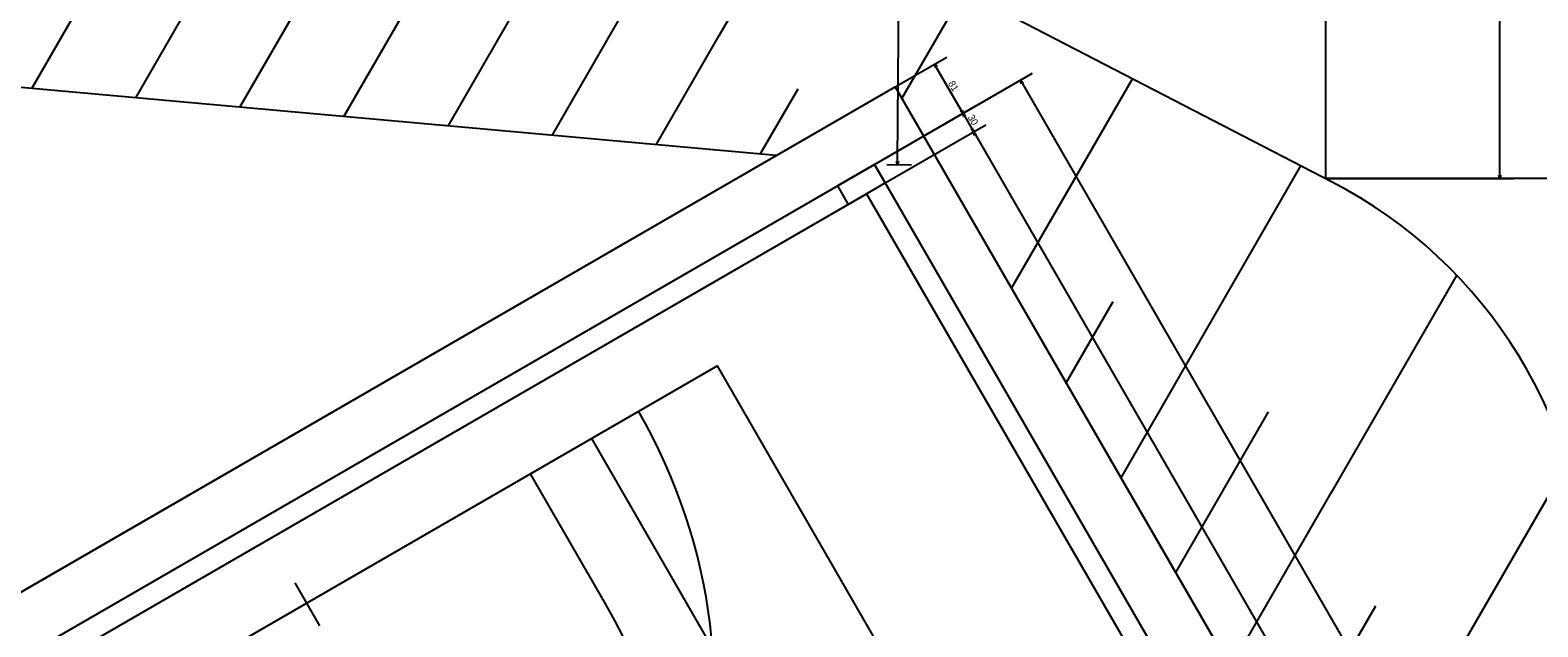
# Model space of a CAD drawing. Header units: millimetres. Extents: x -35 to 343, y 0 to 93.
# Tile 123 of 128: x 292 to 313, y 69 to 77. Entities that reach past the tile are written whole.
import ezdxf

# ---------------------------------------------------------------- set-up
doc = ezdxf.new("R2010")
doc.units = ezdxf.units.MM
doc.layers.add('A-PAREDE', color=5, linetype='Continuous')
doc.styles.add('GULIM', font='Gulim.ttf')
doc.dimstyles.new('GULIM-100', dxfattribs={"dimtxt": 0.1, "dimasz": 0.05, "dimexe": 0.2, "dimexo": 0, "dimgap": 0.025, "dimtad": 1, "dimdec": 0, "dimlfac": 100, "dimzin": 12, "dimdsep": 46, "dimtxsty": 'GULIM', "dimblk": 'OPEN30', "dimcen": 0, "dimclrd": 152, "dimclre": 152, "dimclrt": 152, "dimaunit": 1, "dimadec": 0, "dimazin": 0, "dimtfac": 1.875, "dimtdec": 0, "dimtmove": 2, "dimatfit": 3, "dimldrblk": 'OPEN30', "dimfxl": 0, "dimtolj": 1, "dimtzin": 12, "dimlwd": -1, "dimarcsym": 0})

# ---------------------------------------------------------------- blocks, each defined once
blk = doc.blocks.new('_Open30')
at = {"color": 0, "linetype": 'ByBlock', "lineweight": -2}
for p, q in [((-1, 0.27), (0, 0)), ((0, 0), (-1, -0.27)), ((0, 0), (-1, 0))]:
    blk.add_line(p, q, dxfattribs=at)
blk = doc.blocks.new('*D286')
at = {"color": 152, "lineweight": -2, "transparency": 16777216}
for p, q in [((310.107, 83.926), (312.777, 83.926)), ((310.107, 75.176), (312.777, 75.176))]:
    blk.add_line(p, q, dxfattribs=at)
at = {"color": 152, "transparency": 16777216}
blk.add_line((312.577, 75.226), (312.577, 83.876), dxfattribs=at)
at = {"layer": 'DEFPOINTS', "color": 0, "transparency": 16777216}
for p in [(310.107, 83.926), (312.577, 83.926), (310.107, 75.176)]:
    blk.add_point(p, dxfattribs=at)
at = {"color": 152, "transparency": 16777216, "xscale": 0.05, "yscale": 0.05, "zscale": 0.05}
for p, rotation in [((312.577, 83.926), 90), ((312.577, 75.176), 270)]:
    blk.add_blockref('_Open30', p, dxfattribs=dict(at, rotation=rotation))
at = {"color": 152, "transparency": 16777216, "insert": (312.501, 79.551), "char_height": 0.1, "attachment_point": 5, "rotation": 90, "style": 'GULIM'}
blk.add_mtext('\\A1;875', dxfattribs=at)
blk = doc.blocks.new('*D347')
at = {"layer": 'A-PAREDE', "color": 152, "lineweight": -2, "transparency": 16777216}
for p, q in [((303.295, 76.074), (304.725, 76.9)), ((303.699, 75.375), (305.129, 76.201))]:
    blk.add_line(p, q, dxfattribs=at)
at = {"layer": 'A-PAREDE', "color": 152, "transparency": 16777216}
blk.add_line((304.931, 76.144), (304.577, 76.757), dxfattribs=at)
at = {"layer": 'DEFPOINTS', "color": 0, "transparency": 16777216}
for p in [(304.552, 76.8), (303.295, 76.074), (303.699, 75.375)]:
    blk.add_point(p, dxfattribs=at)
at = {"layer": 'A-PAREDE', "color": 152, "transparency": 16777216, "xscale": 0.05, "yscale": 0.05, "zscale": 0.05}
for p, rotation in [((304.552, 76.8), 120.008841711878), ((304.956, 76.101), 300.0088417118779)]:
    blk.add_blockref('_Open30', p, dxfattribs=dict(at, rotation=rotation))
at = {"layer": 'A-PAREDE', "color": 152, "transparency": 16777216, "insert": (304.82, 76.489), "char_height": 0.1, "attachment_point": 5, "rotation": 300.0088, "style": 'GULIM'}
blk.add_mtext('\\A1;81', dxfattribs=at)
blk = doc.blocks.new('*D305')
at = {"layer": 'A-PAREDE', "color": 152, "lineweight": -2, "transparency": 16777216}
for p, q in [((303.699, 75.375), (305.129, 76.201)), ((303.851, 75.113), (305.281, 75.939))]:
    blk.add_line(p, q, dxfattribs=at)
at = {"layer": 'A-PAREDE', "color": 152, "transparency": 16777216}
blk.add_line((304.981, 76.057), (305.082, 75.882), dxfattribs=at)
at = {"layer": 'DEFPOINTS', "color": 0, "transparency": 16777216}
for p in [(305.107, 75.838), (303.699, 75.375), (303.851, 75.113)]:
    blk.add_point(p, dxfattribs=at)
at = {"layer": 'A-PAREDE', "color": 152, "transparency": 16777216, "xscale": 0.05, "yscale": 0.05, "zscale": 0.05}
for p, rotation in [((304.956, 76.101), 120.008841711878), ((305.107, 75.838), 300.0088417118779)]:
    blk.add_blockref('_Open30', p, dxfattribs=dict(at, rotation=rotation))
at = {"layer": 'A-PAREDE', "color": 152, "transparency": 16777216, "insert": (305.098, 76.008), "char_height": 0.1, "attachment_point": 5, "rotation": 300.0088, "style": 'GULIM'}
blk.add_mtext('\\A1;30', dxfattribs=at)
blk = doc.blocks.new('*D306')
at = {"layer": 'A-PAREDE', "color": 152, "lineweight": -2, "transparency": 16777216}
for p, q in [((303.851, 75.113), (305.281, 75.939)), ((324.835, 38.187), (326.522, 39.161))]:
    blk.add_line(p, q, dxfattribs=at)
at = {"layer": 'A-PAREDE', "color": 152, "transparency": 16777216}
blk.add_line((305.132, 75.795), (326.324, 39.104), dxfattribs=at)
at = {"layer": 'DEFPOINTS', "color": 0, "transparency": 16777216}
for p in [(303.851, 75.113), (326.349, 39.061), (324.835, 38.187)]:
    blk.add_point(p, dxfattribs=at)
at = {"layer": 'A-PAREDE', "color": 152, "transparency": 16777216, "xscale": 0.05, "yscale": 0.05, "zscale": 0.05}
for p, rotation in [((305.107, 75.838), 120.008841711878), ((326.349, 39.061), 300.0088417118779)]:
    blk.add_blockref('_Open30', p, dxfattribs=dict(at, rotation=rotation))
at = {"layer": 'A-PAREDE', "color": 152, "transparency": 16777216, "insert": (315.794, 57.488), "char_height": 0.1, "attachment_point": 5, "rotation": 300.0088, "style": 'GULIM'}
blk.add_mtext('\\A1;4247', dxfattribs=at)
blk = doc.blocks.new('*D309')
at = {"layer": 'A-PAREDE', "color": 152, "lineweight": -2, "transparency": 16777216}
for p, q in [((303.699, 75.375), (305.945, 76.672)), ((325.249, 38.076), (327.489, 39.37))]:
    blk.add_line(p, q, dxfattribs=at)
at = {"layer": 'A-PAREDE', "color": 152, "transparency": 16777216}
blk.add_line((305.797, 76.529), (327.291, 39.313), dxfattribs=at)
at = {"layer": 'DEFPOINTS', "color": 0, "transparency": 16777216}
for p in [(303.699, 75.375), (327.316, 39.27), (325.249, 38.076)]:
    blk.add_point(p, dxfattribs=at)
at = {"layer": 'A-PAREDE', "color": 152, "transparency": 16777216, "xscale": 0.05, "yscale": 0.05, "zscale": 0.05}
for p, rotation in [((305.772, 76.572), 120.008841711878), ((327.316, 39.27), 300.0088417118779)]:
    blk.add_blockref('_Open30', p, dxfattribs=dict(at, rotation=rotation))
at = {"layer": 'A-PAREDE', "color": 152, "transparency": 16777216, "insert": (316.61, 57.959), "char_height": 0.1, "attachment_point": 5, "rotation": 300.0088, "style": 'GULIM'}
blk.add_mtext('\\A1;4308', dxfattribs=at)
blk = doc.blocks.new('*D293')
at = {"color": 152, "lineweight": -2, "transparency": 16777216}
for p, q in [((303.957, 84.689), (304.307, 84.686)), ((303.875, 75.373), (304.225, 75.37))]:
    blk.add_line(p, q, dxfattribs=at)
at = {"color": 152, "transparency": 16777216}
blk.add_line((304.026, 75.422), (304.106, 84.637), dxfattribs=at)
at = {"layer": 'DEFPOINTS', "color": 0, "transparency": 16777216}
for p in [(303.781, 84.69), (304.107, 84.687), (303.699, 75.375)]:
    blk.add_point(p, dxfattribs=at)
at = {"color": 152, "transparency": 16777216, "xscale": 0.05, "yscale": 0.05, "zscale": 0.05}
for p, rotation in [((304.107, 84.687), 89.49935397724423), ((304.025, 75.372), 269.4993539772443)]:
    blk.add_blockref('_Open30', p, dxfattribs=dict(at, rotation=rotation))
at = {"color": 152, "transparency": 16777216, "insert": (303.99, 80.03), "char_height": 0.1, "attachment_point": 5, "rotation": 89.4994, "style": 'GULIM', "bg_fill": 3, "box_fill_scale": 1.1, "bg_fill_color": 256, "bg_fill_true_color": 13158600, "bg_fill_transparency": 0}
blk.add_mtext('\\A1;932', dxfattribs=at)

msp = doc.modelspace()

# ---------------------------------------------------------------- hatches: boundary and pattern name
h = msp.add_hatch()
h.set_pattern_fill('_USER', color=1, scale=2.692308, angle=60, pattern_type=0)
h.set_pattern_definition([(60, (186.1593, -122.5635), (-2.331607, 1.346154), [])])
h.paths.add_polyline_path([(263.95609, 84.76907), (263.9033, 84.70018), (264.34951, 82.91059, -0.06116576), (264.41465, 82.91859, -0.41421356), (264.68388, 82.64936), (265.52907, 82.64936, -0.02346088), (265.13502, 83.14256)])
h.paths.add_polyline_path([(263.9033, 84.70018), (263.26689, 83.86957), (264.14554, 82.65734, -0.33604975), (264.34951, 82.91059)])
h.paths.add_polyline_path([(265.52907, 82.64936), (264.68388, 82.64936, -0.41421356), (264.41465, 82.38013), (264.41465, 82.29369, 0.22887091), (270.5084, 79.27635), (281.30387, 78.7829), (303.12267, 78.7829), (302.06026, 79.33215, 0.11737763), (299.03496, 80.08359), (270.51901, 80.36222, -0.21314438)])
h.paths.add_polyline_path([(303.12267, 78.7829), (281.30387, 78.7829), (298.73459, 77.98616, -0.11737763), (301.27179, 77.35596), (303.22816, 76.03574), (303.99449, 76.47833), (304.90334, 74.90528), (307.90093, 72.88242, -0.27843453), (310.95326, 67.90997), (311.89076, 62.81133), (313.90904, 59.31806), (313.83567, 69.197, 0.27843453), (310.19614, 75.12602)])
h.paths.add_polyline_path([(265.16883, 82.55186), (266.77508, 82.55186), (266.77508, 83.24536), (265.16883, 83.24536)], flags=9)
h.paths.add_polyline_path([(304.66486, 76.55948), (304.80395, 76.31865), (305.02118, 76.44412), (304.88209, 76.68494)], flags=24)
h.paths.add_polyline_path([(304.93985, 76.07726), (305.07894, 75.83644), (305.29617, 75.9619), (305.15708, 76.20272)], flags=24)
h = msp.add_hatch()
h.set_pattern_fill('_USER', color=1, scale=1.346154, angle=60, pattern_type=0)
h.set_pattern_definition([(60, (186.1593, -122.5635), (-1.1658034, 0.673077), [])])
h.paths.add_polyline_path([(264.34054, 82.39053, -0.34296907), (264.14554, 82.65734), (263.26689, 83.86957), (259.79178, 79.33401), (265.90357, 78.7829), (281.30387, 78.7829), (270.5084, 79.27635, -0.23297894)])
h.paths.add_polyline_path([(281.30387, 78.7829), (265.90357, 78.7829), (302.302, 75.50082), (303.22816, 76.03574), (301.27179, 77.35596, 0.11737763), (298.73459, 77.98616)])
h.paths.add_polyline_path([(307.90093, 72.88242), (304.90334, 74.90528), (311.89076, 62.81133), (310.95326, 67.90997, 0.27843453)])

# ---------------------------------------------------------------- linework, layer by layer
at = {"color": 2}
msp.add_lwpolyline([(313.90909, 59.31186), (313.83567, 69.197, 0.27843453), (310.19614, 75.12602), (302.06026, 79.33215, 0.11737763), (299.03496, 80.08359), (270.51901, 80.36222, -0.23779436), (265.13502, 83.14256), (263.95609, 84.76907)], format="xyb", dxfattribs=at)
msp.add_lwpolyline([(310.10676, 83.92584), (318.85676, 83.92584), (318.85676, 75.17584), (310.10676, 75.17584)], close=True)
for points in [[(302.30252, 75.50078), (259.79178, 79.33401)], [(303.69924, 75.37483), (303.69908, 75.37485)]]:
    msp.add_lwpolyline(points, dxfattribs=at)
at = {"layer": 'A-PAREDE', "color": 252}
for p, q in [((301.46988, 72.51899), (281.65304, 61.07366)), ((311.56871, 55.03354), (301.46988, 72.51899)), ((309.78519, 54.00346), (299.68637, 71.48891)), ((299.8783, 69.15137), (298.81792, 70.98734)), ((295.82777, 68.83002), (295.47658, 69.43809))]:
    msp.add_line(p, q, dxfattribs=at)
for points in [[(326.34662, 37.77711), (299.30239, 22.15755), (276.95026, 60.85878), (303.99449, 76.47833)], [(326.35259, 37.78056), (299.31077, 22.15683), (276.95267, 60.8546), (303.99449, 76.47833)]]:
    msp.add_lwpolyline(points, close=True, dxfattribs=at)
at = {"layer": 'A-PAREDE', "color": 4}
for points in [[(281.46546, 62.52911), (303.6992, 75.37491), (325.24917, 38.07585), (299.60607, 23.26025), (295.02332, 31.19215)], [(281.61694, 62.26683), (303.58846, 74.96113), (324.83539, 38.18659), (299.7168, 23.67403), (295.28557, 31.34367)]]:
    msp.add_lwpolyline(points, dxfattribs=at)
msp.add_lwpolyline([(303.17472, 75.07189), (303.3262, 74.80961), (303.85077, 75.11257), (303.69928, 75.37486)], close=True, dxfattribs=at)
at = {"layer": 'A-PAREDE', "color": 252}
for centre, radius, start in [((293.40326, 67.86007), 8.02306, 300.008842), ((292.62184, 64.96035), 8.37979, 210.008842)]:
    msp.add_arc(centre, radius, start, 30.008842, dxfattribs=at)

# ---------------------------------------------------------------- dimensions: what is measured, and where the dimension line sits
dim = msp.add_linear_dim(base=(312.57684, 83.92584), p1=(310.10676, 75.17584), p2=(310.10676, 83.92584), angle=90, dimstyle='GULIM-100')
dim.commit()
dim.dimension.update_dxf_attribs({"geometry": '*D286', "text_midpoint": (312.50051, 79.55084)})
dim = msp.add_linear_dim(base=(304.55202, 76.80019), p1=(303.6992, 75.37491), p2=(303.29513, 76.07427), angle=300.008842, dimstyle='GULIM-100', dxfattribs=at)
dim.commit()
dim.dimension.update_dxf_attribs({"geometry": '*D347', "text_midpoint": (304.82015, 76.48869)})
at = {"layer": 'A-PAREDE'}
for base, p1, p2, picture, middle in [((327.31618, 39.26967), (303.6992, 75.37491), (325.24917, 38.07585), '*D309', (316.61017, 57.95904)), ((305.10746, 75.83849), (303.6992, 75.37491), (303.85072, 75.11266), '*D305', (305.09776, 76.00778)), ((326.34873, 39.06063), (303.85072, 75.11266), (324.83539, 38.18659), '*D306', (315.79425, 57.48777))]:
    dim = msp.add_linear_dim(base=base, p1=p1, p2=p2, angle=300.008842, dimstyle='GULIM-100', dxfattribs=at)
    dim.commit()
    dim.dimension.update_dxf_attribs({"geometry": picture, "text_midpoint": middle})

# ---------------------------------------------------------------- next in the draw order: dimensions: what is measured, and where the dimension line sits
dim = msp.add_aligned_dim(p1=(303.6992, 75.37491), p2=(303.78059, 84.69032), distance=-0.32598, dimstyle='GULIM-100', override={"dimfxl": 0.15, "dimfxlon": 1, "dimtfill": 1, "dimtfillclr": 256, "dimarcsym": 2})
dim.commit()
dim.dimension.update_dxf_attribs({"geometry": '*D293', "text_midpoint": (303.9896, 80.03044)})

doc.saveas('drawing.dxf')
